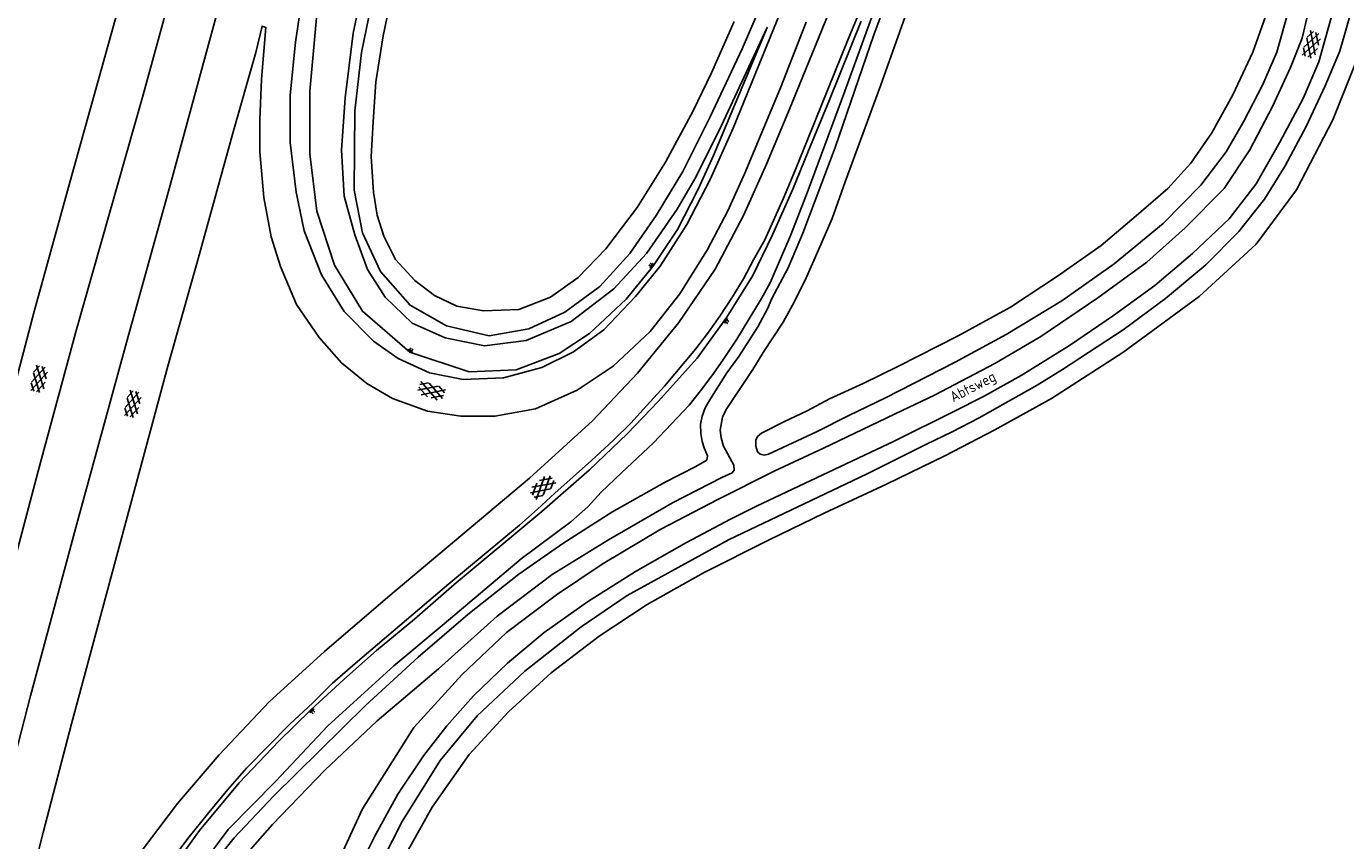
# Model space of a CAD drawing. Extents: x 168875 to 176000, y 513888 to 528000.
# Tile 21 of 106: x 174441 to 174754, y 517260 to 517453. Entities that reach past the tile are written whole.
import ezdxf

# ---------------------------------------------------------------- set-up
doc = ezdxf.new("R2010")
doc.units = 0
doc.header["$MEASUREMENT"] = 0
doc.layers.get('0').update_dxf_attribs({"linetype": 'CONTINUOUS'})
for name, color, linetype in [('INSTEEK_SLOOT', 72, 'CONTINUOUS'), ('KANT_VERHARDING', 252, 'CONTINUOUS'), ('SEMANTIEK', 140, 'CONTINUOUS'), ('STRAATNAAM', 7, 'CONTINUOUS'), ('TALUD', 34, 'CONTINUOUS')]:
    doc.layers.add(name, color=color, linetype=linetype)
doc.styles.add('ISOCP', font='ISOCP.shx', dxfattribs={"height": 1.8})

# ---------------------------------------------------------------- blocks, each defined once
blk = doc.blocks.new('S014')
at = {"color": 0}
for p, q in [((0, -0.75), (4.2, 1.67)), ((0, 0.65), (1.78, 1.67)), ((5.07, -1.52), (0, 1.4)), ((2.64, -1.52), (0, 0)), ((1.08, -1.52), (6.15, 1.4)), ((6.15, -0.75), (1.95, 1.67)), ((3.51, -1.52), (6.15, 0)), ((6.15, 0.65), (4.37, 1.67))]:
    blk.add_line(p, q, dxfattribs=at)
blk = doc.blocks.new('S04')
at = {"color": 0}
for p, q in [((0, 0.5), (0.5, 0.5)), ((0, 0.25), (1, 0.25)), ((0, 0), (0.5, 0)), ((0, -0.25), (1, -0.25)), ((0, -0.5), (0.5, -0.5))]:
    blk.add_line(p, q, dxfattribs=at)

msp = doc.modelspace()

# ---------------------------------------------------------------- linework, layer by layer
at = {"layer": 'INSTEEK_SLOOT'}
for points in [[(174483.8, 517251.7), (174490.6, 517260.2), (174499.9, 517270), (174521.7, 517291.5), (174534.2, 517303), (174546, 517313.1), (174558.1, 517322.7), (174568.5, 517329.9), (174580.1, 517337.4), (174592.6, 517344.4), (174600, 517348.2), (174602.6, 517349.7), (174602.8, 517350.7), (174602, 517352.6), (174601.5, 517354.1), (174601.2, 517356), (174601.1, 517358.2), (174601.5, 517360.1), (174602.2, 517362.1), (174603.3, 517364), (174607.4, 517370.4), (174610.2, 517374.3), (174614.7, 517381.3), (174617, 517385.6), (174618, 517388), (174621.9, 517395.3), (174625.4, 517403.5), (174633, 517423.8), (174642.2, 517450.5), (174654.91, 517484.78)], [(174623, 517475.1), (174611, 517447.2), (174603.4, 517431.1), (174596.9, 517418.1), (174590.6, 517407.7), (174584.4, 517398.7), (174577.3, 517390.9), (174569, 517384.8), (174560.4, 517380.8), (174551, 517379.2), (174540.9, 517381.5), (174532.3, 517386.4), (174525.3, 517394.4), (174521, 517403.6), (174519, 517413.7), (174519.2, 517432.5), (174520.8, 517446.3), (174523.1, 517457.5)], [(174609.1, 517453.7), (174603.7, 517441.5), (174599.4, 517432.5), (174592.8, 517420.3), (174586.1, 517409.6), (174578.7, 517399.8), (174572.1, 517393), (174565.6, 517388.3), (174558.1, 517385.4), (174549.7, 517385.1), (174543.4, 517386.2), (174538.1, 517388.7), (174533.4, 517392.3), (174528.8, 517397.3), (174526.1, 517402.8), (174524.5, 517407.8), (174523.6, 517413.2), (174523.1, 517421.7), (174523.5, 517429.9), (174524.2, 517439.4), (174525.9, 517450.3), (174528.3, 517461.6)], [(174753.12, 517448.28), (174756.25, 517459.48), (174760.52, 517458.42)], [(174490.8, 517253.3), (174499.7, 517263.3), (174512.1, 517276.2), (174524.5, 517287.9), (174539, 517300.2), (174552.9, 517312.7), (174566, 517322.6), (174579.3, 517330.8), (174594.5, 517339.6), (174606.2, 517345.6), (174608.6, 517346.7), (174609.1, 517347.3), (174609, 517348.5), (174606.6, 517353), (174606, 517355), (174605.8, 517356.8), (174606.3, 517359.9), (174607.2, 517361.7), (174613.5, 517371.2), (174616, 517375.2), (174620.7, 517382.4), (174623.4, 517387.3), (174626.2, 517392.9), (174629.2, 517399.7), (174632.3, 517407), (174635.4, 517415.7), (174643.8, 517438.4), (174650, 517456)], [(174740.25, 517455.46), (174737.7, 517446.4), (174734.3, 517438.6), (174729.8, 517429.9), (174725.7, 517422.8), (174719.7, 517414.9), (174710.8, 517405.8), (174699.2, 517396.2), (174686.8, 517387.5), (174673.6, 517379.5), (174661.5, 517372.9), (174645, 517364.5), (174636.3, 517360.3), (174628.6, 517356.4), (174617.2, 517351.1), (174616.2, 517350.9), (174615.3, 517351.1), (174614.6, 517351.7), (174614.2, 517353), (174614.2, 517354.4), (174614.6, 517355.3), (174615.6, 517356.1), (174620.9, 517358.8), (174626.4, 517361.4), (174631.7, 517364.2), (174639.7, 517367.9), (174647.9, 517371.9), (174662.2, 517379.2), (174674.6, 517386), (174685.7, 517393.3), (174696.1, 517400.6), (174704.4, 517407.6), (174711.9, 517414.1), (174717.3, 517420.1), (174722.3, 517427.3), (174727.3, 517436.3), (174732, 517446.4), (174735.84, 517457.06)], [(174660.8, 517356.4), (174667.2, 517359.7), (174680.9, 517367.5), (174686.9, 517371.2), (174701.3, 517380.6), (174711.3, 517388), (174720.9, 517396), (174728.7, 517403.9), (174734.8, 517411.6), (174739.7, 517419.5), (174744.7, 517428.8), (174749.2, 517438.4), (174752.6, 517446.5), (174753.12, 517448.28)], [(174757.01, 517445.38), (174751, 517430.4), (174742.4, 517413.8), (174732.8, 517400.9), (174719.3, 517388.5), (174701.2, 517375.2), (174684.3, 517364.3), (174670.9, 517356.9), (174659, 517350.7), (174645.2, 517344), (174630.4, 517337.1), (174617.4, 517330.8), (174601.8, 517323), (174588.5, 517315.5), (174577.1, 517308), (174565.7, 517299.3), (174555.6, 517290), (174546.3, 517279.9), (174537.5, 517267.4), (174528.5, 517251.3)], [(174523.5, 517250.5), (174530.4, 517264), (174539.4, 517278.5), (174548.2, 517289.1), (174559.5, 517299.7), (174572.8, 517310.2), (174583.7, 517317.6), (174607.9, 517330.9), (174640.5, 517346.4), (174654.5, 517353.4), (174660.8, 517356.4)]]:
    msp.add_lwpolyline(points, dxfattribs=at)
at = {"layer": 'KANT_VERHARDING'}
for points in [[(174517, 517599.5), (174512.1, 517584.3), (174510.1, 517577.5), (174500.2, 517545), (174492.4, 517518.8), (174477.5, 517467.2), (174469, 517436.3), (174453.1, 517380.1), (174444.1, 517347.1), (174422.5, 517265.3), (174415.4, 517237.1)], [(174432.8, 517257.2), (174442.3, 517293.8), (174453.3, 517334.6), (174464.8, 517376.7), (174475.2, 517414), (174486.9, 517456.9), (174500.9, 517506.3), (174523.6, 517584.1), (174526.1, 517593)], [(174440.7, 517465), (174448.6, 517472.6), (174457.5, 517482.8), (174464.6, 517493), (174473, 517506.6), (174479.5, 517518.5), (174483.6, 517526.7), (174476.9, 517503.4), (174466.6, 517469.2), (174451.7, 517415.8), (174443.2, 517384.9), (174434.2, 517350.9)], [(174512, 517304.3), (174527, 517317.2), (174560.6, 517345.4), (174575.5, 517359), (174586.2, 517370.3), (174596, 517382.3), (174604.6, 517395), (174611.3, 517407.7), (174616.8, 517419.9), (174622.2, 517432.9), (174637.7, 517470.9), (174644.96, 517489.19)], [(174632.5, 517486.5), (174608.9, 517428.4), (174603.4, 517416.2), (174597.9, 517405.6), (174591.6, 517395.7), (174585.7, 517388.5), (174578.2, 517380.6), (174571, 517375.4), (174563.5, 517371.7), (174554.4, 517369.2), (174544.9, 517368.8), (174536.9, 517370.4), (174529.5, 517373.8), (174523.6, 517377.9), (174516.7, 517384.9), (174511.3, 517393.6), (174507.2, 517404.1), (174505.3, 517413.2), (174503.9, 517425), (174503.9, 517436.2), (174505.1, 517448.8), (174507, 517461.6)], [(174644.4, 517469.5), (174636.1, 517449.5), (174623.5, 517418.2), (174620.8, 517411.8), (174616.4, 517401.9), (174613.7, 517397.2), (174611.3, 517392.7), (174608.7, 517388.4), (174605.7, 517383.8), (174603, 517380), (174599.9, 517376), (174592.6, 517367.2), (174588.3, 517362.6), (174584.6, 517358.5), (174580.5, 517354.4), (174575.3, 517349.6), (174566.6, 517341.9), (174562.5, 517338.1), (174558.2, 517334.3), (174541.5, 517320.4), (174519.8, 517302), (174513.9, 517296.8), (174509.2, 517292.2), (174503.8, 517287.1), (174493.5, 517276.7), (174489.1, 517271.6), (174484.6, 517266.2), (174479.6, 517260), (174474.6, 517253.3)], [(174749.9, 517452.06), (174751.19, 517456.53), (174751.81, 517458.96)], [(174509.3, 517241.7), (174521, 517267), (174533.2, 517286.3), (174544.6, 517298.9), (174555.1, 517308.8), (174567, 517317.8), (174577.8, 517325), (174591.7, 517333.3), (174605.2, 517340.4), (174618.6, 517347.1), (174630.3, 517352.5), (174648.9, 517361.5), (174656.6, 517365.1), (174670.9, 517372.6), (174681.8, 517379), (174695.3, 517388.2), (174706.9, 517396.6), (174716, 517404.8), (174725.2, 517414.1), (174731.3, 517423.3), (174736.7, 517433.5), (174741, 517442.8), (174743.7, 517449.7), (174744.89, 517454.82)], [(174626.2, 517453.5), (174620.1, 517438), (174611.6, 517417.7), (174607.6, 517408.8), (174602.8, 517399.6), (174596.2, 517389.1), (174589.2, 517380.2), (174580.4, 517372), (174571.9, 517366.3), (174562, 517361.9), (174552.4, 517360.1), (174544.3, 517360.1), (174536.4, 517361.3), (174528.1, 517364.3), (174522, 517367.9), (174516, 517372.8), (174510.7, 517378.8), (174505.4, 517386.6), (174501.6, 517395.6), (174499.4, 517402.6), (174497.6, 517412), (174496.7, 517422.8), (174496.7, 517430.4), (174497.1, 517440), (174498.1, 517452.3), (174497.2, 517452.6), (174495.7, 517446.3), (174490.3, 517427.2), (174482.3, 517398.3), (174474.9, 517372), (174452, 517287.2), (174445.3, 517261.4), (174439.2, 517237.5)], [(174749.9, 517452.06), (174747.7, 517444.1), (174744, 517435.4), (174738.4, 517425.1), (174732.8, 517415.2), (174726.4, 517406.9), (174717.7, 517398.7), (174708.8, 517391.1), (174699, 517384), (174688.6, 517376.9), (174677.1, 517369.8), (174668.2, 517364.8), (174661.2, 517361.2), (174647, 517354.2), (174614.4, 517338.8), (174608.2, 517335.7), (174597.8, 517330.2), (174585.7, 517323.3), (174574.3, 517316.1), (174564.1, 517308.8), (174555.4, 517301.6), (174547.3, 517293.8), (174541, 517286.7), (174535.5, 517279.6), (174529.4, 517270.5), (174524.1, 517260.9), (174519.5, 517251.7)], [(174467.8, 517256), (174477.2, 517268.3), (174487, 517279.8), (174498.9, 517292.4), (174512, 517304.3)]]:
    msp.add_lwpolyline(points, dxfattribs=at)
at = {"layer": 'TALUD'}
for points in [[(174600.6, 517413.9), (174595.7, 517404.4), (174589.8, 517395.6), (174583.5, 517387.9), (174574.8, 517379.7), (174567.6, 517375), (174557.4, 517371.1), (174546.3, 517370.6), (174532.2, 517375.3), (174521, 517385), (174514.4, 517395.9), (174510.2, 517408.7), (174508.5, 517422.3), (174508.5, 517437.2), (174510.3, 517456.3), (174514.3, 517477.5), (174518.2, 517495.3), (174528.6, 517533), (174535.6, 517557.9), (174541.5, 517580.5), (174541.5, 517582.5), (174541.1, 517584.1), (174540.324, 517584.973)], [(174527, 517485.4), (174523.2, 517471.9), (174518.8, 517450.9), (174516.9, 517435.6), (174516, 517423.2), (174516.7, 517412.3), (174519.2, 517403.1), (174522.2, 517394.9), (174526.4, 517388.3), (174532.8, 517382.2), (174540.6, 517378.7), (174549.9, 517376.8), (174559.8, 517378.1), (174570.5, 517382.6), (174580.6, 517390.3), (174588.3, 517398.7), (174595.6, 517409.2), (174600, 517416.8), (174606, 517428.9), (174616.9, 517452.3), (174604.2, 517421.9), (174600.6, 517413.9)], [(174478.8, 517248.2), (174489.2, 517262.1), (174500.5, 517273.6), (174512.8, 517286.7), (174528.4, 517300.9), (174540.4, 517310.9), (174558.6, 517326.3), (174570.4, 517335.1), (174574.4, 517338.6), (174577.6, 517342.1), (174582.4, 517346.7), (174590, 517353.8), (174598.4, 517362.7), (174601.1, 517366.1), (174603.8, 517369.7), (174606.4, 517373.4), (174609.7, 517378.4), (174615.6, 517388), (174617.6, 517391.7), (174622.5, 517403.1), (174626.6, 517413.7), (174635.3, 517437.2), (174649.6, 517476.6)], [(174639.2, 517453.8), (174631.7, 517435.1), (174626.6, 517422.9), (174623, 517413.9), (174618.2, 517403.1)], [(174618.2, 517403.1), (174613.5, 517393.5), (174607.4, 517383.6), (174600.3, 517373.9), (174591.2, 517363.7), (174583.7, 517355.9), (174574.8, 517347.4), (174563.5, 517337.5), (174542.7, 517320.2), (174533.3, 517312), (174524.3, 517304.6), (174516.6, 517297.7), (174508.8, 517290.5), (174501.2, 517283.1), (174491.8, 517273.2), (174482.4, 517261.9), (174474.5, 517250.9)]]:
    msp.add_lwpolyline(points, dxfattribs=at)

# ---------------------------------------------------------------- block references
at = {"layer": 'SEMANTIEK'}
for p, rotation in [((174745.05, 517445.25), 71.56505117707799), ((174443.75, 517365.9), 77.47119229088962), ((174534.4, 517367), 341.565051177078), ((174465.95, 517359.95), 77.47119229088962), ((174565.95, 517345.4), 220.601294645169)]:
    msp.add_blockref('S014', p, dxfattribs=dict(at, rotation=rotation))
for p, xscale, yscale, rotation in [((174589.8, 517395.6), 0.9960045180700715, 0.9960045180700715, 142.9575252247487), ((174606.9, 517382.9), 1.0070973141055, 1.0070973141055, 325.8049978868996), ((174532.2, 517375.3), 1.003948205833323, 1.003948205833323, 60.52411099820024), ((174508.8, 517290.5), 1.012369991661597, 1.012369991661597, 313.1988394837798)]:
    msp.add_blockref('S04', p, dxfattribs=dict(at, xscale=xscale, yscale=yscale, rotation=rotation))

# ---------------------------------------------------------------- texts
at = {"layer": 'STRAATNAAM', "style": 'ISOCP'}
msp.add_text('Abtsweg', height=2.5, rotation=27.23218, dxfattribs=at).set_placement((174661.039, 517363.368))

doc.saveas('drawing.dxf')
